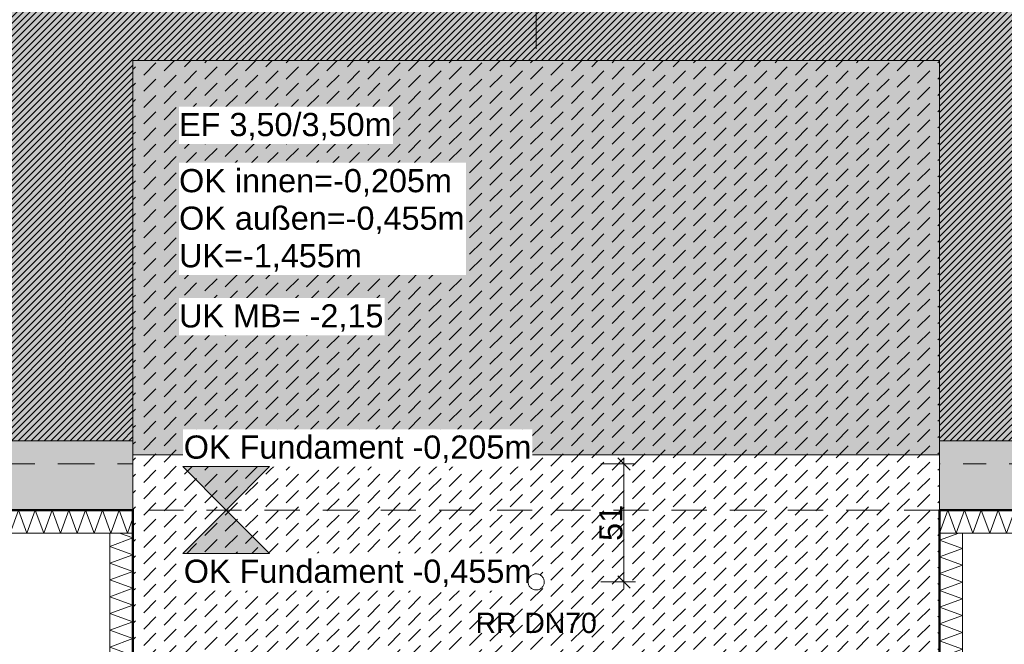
# Model space of a CAD drawing. Header units: metres. Extents: x -273 to 6, y -183 to 13.
# Tile 48 of 256: x -147.26 to -142.99, y -40.23 to -37.52. Entities that reach past the tile are written whole.
import ezdxf

# ---------------------------------------------------------------- set-up
doc = ezdxf.new("R2010")
doc.units = ezdxf.units.M
doc.header["$LTSCALE"] = 0.05
doc.header["$PDMODE"] = 1
doc.header["$PDSIZE"] = -2
doc.linetypes.add('ISO-02 Strichlinie', pattern=[3.81, 3.048, -0.762])
doc.linetypes.add('Linienart-53', pattern=[5.291531, 3.175, -1.058062, 0.352704, -0.705764])
doc.layers.get('0').update_dxf_attribs({"lineweight": 25})
for name, color, linetype, lineweight, true_color in [('00 -Bauelemente -Beton unbewehrt', 7, 'Continuous', 9, 0xf7e06e), ('00 -Bauelemente -Dämmung innen', 7, 'Continuous', 9, 0xff7fe6), ('30 -32 Gründung- 2 Flachgründungen u. Bodenplatten', 7, 'Continuous', 9, 0xff6633), ('30 -32 Gründung-4 Frostschürze', 7, 'Continuous', 9, 0x66aaff), ('70 -72 Beschriftung- 1 Beschriftung allgemein', 7, 'Continuous', 9, 0xff6633), ('70 -76 Bemaßung- 2 Allgemein', 7, 'Continuous', 5, 0x6666cc)]:
    doc.layers.add(name, color=color, linetype=linetype, lineweight=lineweight, true_color=true_color)
for name, color, linetype, lineweight in [('40 -41 Abwasser_Wasser_Gas- 2 Wasser-1', 7, 'Continuous', 15), ('70 -71 Achsen- 1 Gebäudeachsen', 7, 'Linienart-53', 18), ('Keine', 7, 'Continuous', 9)]:
    doc.layers.add(name, color=color, linetype=linetype, lineweight=lineweight)
doc.styles.add('Arial', font='arial.ttf')
doc.dimstyles.new('k+k_klein', dxfattribs={"dimtxt": 0.100689, "dimasz": 0.05302, "dimexe": 0.05, "dimexo": 0.15, "dimgap": 0.005, "dimtad": 1, "dimdec": 3, "dimtxsty": 'Arial', "dimblk": 'VW_SLASH-2', "dimblk1": 'VW_SLASH-2', "dimblk2": 'VW_SLASH-2', "dimcen": 0, "dimdle": 0.025, "dimadec": 3, "dimazin": 0, "dimtfac": 0.75, "dimtdec": 3, "dimtix": 1, "dimtmove": 0, "dimatfit": 0, "dimldrblk": 'VW_FILLEDARROW', "dimfxl": 0.1, "dimfxlon": 1, "dimfrac": 2, "dimtolj": 1, "dimarcsym": 0})

# ---------------------------------------------------------------- blocks, each defined once
blk = doc.blocks.new('_Achsen (3D)')
at = {"layer": '70 -71 Achsen- 1 Gebäudeachsen', "transparency": 33554687}
for p, q in [((-145.021, 3.8), (-145.021, -46.172)), ((-179.668, -39.447), (3.826, -39.447))]:
    blk.add_line(p, q, dxfattribs=at)
blk = doc.blocks.new('Gruppe-504')
at = {"color": 255, "linetype": 'Continuous', "lineweight": 5}
blk.add_wipeout([(-143.271, -39.747), (-139.171, -39.747), (-139.171, -39.647), (-143.271, -39.647)], dxfattribs=at).dxf.layer = '00 -Bauelemente -Dämmung innen'
blk = doc.blocks.new('Gruppe-505')
at = {"layer": '00 -Bauelemente -Dämmung innen', "color": 7, "transparency": 33554687, "flags": 128}
blk.add_lwpolyline([(-143.271, -39.747), (-143.2346, -39.647), (-143.1982, -39.747), (-143.1618, -39.647), (-143.1254, -39.747), (-143.089, -39.647), (-143.0526, -39.747), (-143.0162, -39.647), (-142.9798, -39.747), (-142.9434, -39.647), (-142.907, -39.747), (-142.8706, -39.647), (-142.8342, -39.747), (-142.7978, -39.647), (-142.7614, -39.747), (-142.725, -39.647), (-142.6886, -39.747), (-142.6523, -39.647), (-142.6159, -39.747), (-142.5795, -39.647), (-142.5431, -39.747), (-142.5067, -39.647), (-142.4703, -39.747), (-142.4339, -39.647), (-142.3975, -39.747), (-142.3611, -39.647), (-142.3247, -39.747), (-142.2883, -39.647), (-142.2519, -39.747), (-142.2155, -39.647), (-142.1791, -39.747), (-142.1427, -39.647), (-142.1063, -39.747), (-142.0699, -39.647), (-142.0335, -39.747), (-141.9971, -39.647), (-141.9607, -39.747), (-141.9243, -39.647), (-141.8879, -39.747), (-141.8515, -39.647), (-141.8151, -39.747), (-141.7787, -39.647), (-141.7423, -39.747), (-141.7059, -39.647), (-141.6695, -39.747), (-141.6331, -39.647), (-141.5967, -39.747), (-141.5603, -39.647), (-141.5239, -39.747), (-141.4875, -39.647), (-141.4511, -39.747), (-141.4148, -39.647), (-141.3784, -39.747), (-141.342, -39.647), (-141.3056, -39.747), (-141.2692, -39.647), (-141.2328, -39.747), (-141.1964, -39.647), (-141.16, -39.747), (-141.1236, -39.647), (-141.0872, -39.747), (-141.0508, -39.647), (-141.0144, -39.747), (-140.978, -39.647), (-140.9416, -39.747), (-140.9052, -39.647), (-140.8688, -39.747), (-140.8324, -39.647), (-140.796, -39.747), (-140.7596, -39.647), (-140.7232, -39.747), (-140.6868, -39.647), (-140.6504, -39.747), (-140.614, -39.647), (-140.5776, -39.747), (-140.5412, -39.647), (-140.5048, -39.747), (-140.4684, -39.647), (-140.432, -39.747), (-140.3956, -39.647), (-140.3592, -39.747), (-140.3228, -39.647), (-140.2864, -39.747), (-140.25, -39.647), (-140.2136, -39.747), (-140.1773, -39.647), (-140.1409, -39.747), (-140.1045, -39.647), (-140.0681, -39.747), (-140.0317, -39.647), (-139.9953, -39.747), (-139.9589, -39.647), (-139.9225, -39.747), (-139.8861, -39.647), (-139.8497, -39.747), (-139.8133, -39.647), (-139.7769, -39.747), (-139.7405, -39.647), (-139.7041, -39.747), (-139.6677, -39.647), (-139.6313, -39.747), (-139.5949, -39.647), (-139.5585, -39.747), (-139.5221, -39.647), (-139.4857, -39.747), (-139.4493, -39.647), (-139.4129, -39.747), (-139.3765, -39.647), (-139.3401, -39.747), (-139.3037, -39.647), (-139.2673, -39.747), (-139.2309, -39.647), (-139.1945, -39.747), (-139.171, -39.6824)], dxfattribs=at)
blk = doc.blocks.new('Gruppe-506')
at = {"layer": '00 -Bauelemente -Dämmung innen', "color": 7, "linetype": 'Continuous', "lineweight": 9, "transparency": 33554687}
blk.add_line((-143.271, -39.647), (-143.271, -39.747), dxfattribs=at)
blk = doc.blocks.new('Gruppe-507')
at = {"layer": '00 -Bauelemente -Dämmung innen', "color": 7, "linetype": 'Continuous', "lineweight": 9, "transparency": 33554687}
blk.add_line((-139.171, -39.747), (-139.171, -39.647), dxfattribs=at)
blk = doc.blocks.new('Gruppe-508')
at = {"color": 7, "transparency": 33554687}
for name in ['Gruppe-506', 'Gruppe-507']:
    blk.add_blockref(name, (0, 0), dxfattribs=at)
blk = doc.blocks.new('Gruppe-509')
at = {"layer": '00 -Bauelemente -Dämmung innen', "color": 7, "linetype": 'Continuous', "lineweight": 9, "transparency": 33554687}
blk.add_line((-139.171, -39.647), (-143.271, -39.647), dxfattribs=at)
blk = doc.blocks.new('Gruppe-510')
at = {"layer": '00 -Bauelemente -Dämmung innen', "color": 7, "linetype": 'Continuous', "lineweight": 9, "transparency": 33554687}
blk.add_line((-143.271, -39.747), (-139.171, -39.747), dxfattribs=at)
blk = doc.blocks.new('Gruppe-511')
at = {"color": 7, "transparency": 33554687}
for name in ['Gruppe-509', 'Gruppe-510']:
    blk.add_blockref(name, (0, 0), dxfattribs=at)
blk = doc.blocks.new('Gruppe-512')
at = {"layer": '00 -Bauelemente -Dämmung innen', "color": 7}
blk.add_blockref('Gruppe-504', (0, 0), dxfattribs=at)
at = {"color": 7, "transparency": 33554687}
for name in ['Gruppe-508', 'Gruppe-511']:
    blk.add_blockref(name, (0, 0), dxfattribs=at)
at = {"layer": '00 -Bauelemente -Dämmung innen', "color": 7, "transparency": 33554687}
blk.add_blockref('Gruppe-505', (0, 0), dxfattribs=at)
blk = doc.blocks.new('Gruppe-513')
at = {"layer": '00 -Bauelemente -Dämmung innen', "color": 7, "transparency": 33554687}
blk.add_blockref('Gruppe-512', (0, 0), dxfattribs=at)
at = {"layer": '00 -Bauelemente -Dämmung innen', "color": 0, "flags": 1}
for tag in ['prm0_value', 'prm1_value', 'prm2_value', 'prm3_value', 'prm4_value', 'prm5_value', 'prm6_value', 'IFC_UUID', 'instanceID', 'prm0_name', 'prm0_type', 'prm1_name', 'prm1_type', 'prm2_name', 'prm2_type', 'prm3_name', 'prm3_type', 'prm4_name', 'prm4_type', 'prm5_name', 'prm5_type', 'prm6_name', 'prm6_type']:
    blk.add_attdef(tag, (-143.271, -39.747), '', height=0.00018, dxfattribs=at)
blk = doc.blocks.new('Gruppe-514')
at = {"color": 255, "linetype": 'Continuous', "lineweight": 5}
blk.add_wipeout([(-150.871, -39.747), (-146.771, -39.747), (-146.771, -39.647), (-150.871, -39.647)], dxfattribs=at).dxf.layer = '00 -Bauelemente -Dämmung innen'
blk = doc.blocks.new('Gruppe-515')
at = {"layer": '00 -Bauelemente -Dämmung innen', "color": 7, "transparency": 33554687, "flags": 128}
blk.add_lwpolyline([(-150.871, -39.747), (-150.8346, -39.647), (-150.7982, -39.747), (-150.7618, -39.647), (-150.7254, -39.747), (-150.689, -39.647), (-150.6526, -39.747), (-150.6162, -39.647), (-150.5798, -39.747), (-150.5434, -39.647), (-150.507, -39.747), (-150.4706, -39.647), (-150.4342, -39.747), (-150.3978, -39.647), (-150.3614, -39.747), (-150.325, -39.647), (-150.2886, -39.747), (-150.2523, -39.647), (-150.2159, -39.747), (-150.1795, -39.647), (-150.1431, -39.747), (-150.1067, -39.647), (-150.0703, -39.747), (-150.0339, -39.647), (-149.9975, -39.747), (-149.9611, -39.647), (-149.9247, -39.747), (-149.8883, -39.647), (-149.8519, -39.747), (-149.8155, -39.647), (-149.7791, -39.747), (-149.7427, -39.647), (-149.7063, -39.747), (-149.6699, -39.647), (-149.6335, -39.747), (-149.5971, -39.647), (-149.5607, -39.747), (-149.5243, -39.647), (-149.4879, -39.747), (-149.4515, -39.647), (-149.4151, -39.747), (-149.3787, -39.647), (-149.3423, -39.747), (-149.3059, -39.647), (-149.2695, -39.747), (-149.2331, -39.647), (-149.1967, -39.747), (-149.1603, -39.647), (-149.1239, -39.747), (-149.0875, -39.647), (-149.0511, -39.747), (-149.0148, -39.647), (-148.9784, -39.747), (-148.942, -39.647), (-148.9056, -39.747), (-148.8692, -39.647), (-148.8328, -39.747), (-148.7964, -39.647), (-148.76, -39.747), (-148.7236, -39.647), (-148.6872, -39.747), (-148.6508, -39.647), (-148.6144, -39.747), (-148.578, -39.647), (-148.5416, -39.747), (-148.5052, -39.647), (-148.4688, -39.747), (-148.4324, -39.647), (-148.396, -39.747), (-148.3596, -39.647), (-148.3232, -39.747), (-148.2868, -39.647), (-148.2504, -39.747), (-148.214, -39.647), (-148.1776, -39.747), (-148.1412, -39.647), (-148.1048, -39.747), (-148.0684, -39.647), (-148.032, -39.747), (-147.9956, -39.647), (-147.9592, -39.747), (-147.9228, -39.647), (-147.8864, -39.747), (-147.85, -39.647), (-147.8136, -39.747), (-147.7773, -39.647), (-147.7409, -39.747), (-147.7045, -39.647), (-147.6681, -39.747), (-147.6317, -39.647), (-147.5953, -39.747), (-147.5589, -39.647), (-147.5225, -39.747), (-147.4861, -39.647), (-147.4497, -39.747), (-147.4133, -39.647), (-147.3769, -39.747), (-147.3405, -39.647), (-147.3041, -39.747), (-147.2677, -39.647), (-147.2313, -39.747), (-147.1949, -39.647), (-147.1585, -39.747), (-147.1221, -39.647), (-147.0857, -39.747), (-147.0493, -39.647), (-147.0129, -39.747), (-146.9765, -39.647), (-146.9401, -39.747), (-146.9037, -39.647), (-146.8673, -39.747), (-146.8309, -39.647), (-146.7945, -39.747), (-146.771, -39.6824)], dxfattribs=at)
blk = doc.blocks.new('Gruppe-516')
at = {"layer": '00 -Bauelemente -Dämmung innen', "color": 7, "linetype": 'Continuous', "lineweight": 9, "transparency": 33554687}
blk.add_line((-150.871, -39.647), (-150.871, -39.747), dxfattribs=at)
blk = doc.blocks.new('Gruppe-517')
at = {"layer": '00 -Bauelemente -Dämmung innen', "color": 7, "linetype": 'Continuous', "lineweight": 9, "transparency": 33554687}
blk.add_line((-146.771, -39.747), (-146.771, -39.647), dxfattribs=at)
blk = doc.blocks.new('Gruppe-518')
at = {"color": 7, "transparency": 33554687}
for name in ['Gruppe-516', 'Gruppe-517']:
    blk.add_blockref(name, (0, 0), dxfattribs=at)
blk = doc.blocks.new('Gruppe-519')
at = {"layer": '00 -Bauelemente -Dämmung innen', "color": 7, "linetype": 'Continuous', "lineweight": 9, "transparency": 33554687}
blk.add_line((-146.771, -39.647), (-150.871, -39.647), dxfattribs=at)
blk = doc.blocks.new('Gruppe-520')
at = {"layer": '00 -Bauelemente -Dämmung innen', "color": 7, "linetype": 'Continuous', "lineweight": 9, "transparency": 33554687}
blk.add_line((-150.871, -39.747), (-146.771, -39.747), dxfattribs=at)
blk = doc.blocks.new('Gruppe-521')
at = {"color": 7, "transparency": 33554687}
for name in ['Gruppe-519', 'Gruppe-520']:
    blk.add_blockref(name, (0, 0), dxfattribs=at)
blk = doc.blocks.new('Gruppe-522')
at = {"layer": '00 -Bauelemente -Dämmung innen', "color": 7}
blk.add_blockref('Gruppe-514', (0, 0), dxfattribs=at)
at = {"color": 7, "transparency": 33554687}
for name in ['Gruppe-518', 'Gruppe-521']:
    blk.add_blockref(name, (0, 0), dxfattribs=at)
at = {"layer": '00 -Bauelemente -Dämmung innen', "color": 7, "transparency": 33554687}
blk.add_blockref('Gruppe-515', (0, 0), dxfattribs=at)
blk = doc.blocks.new('Gruppe-523')
at = {"layer": '00 -Bauelemente -Dämmung innen', "color": 7, "transparency": 33554687}
blk.add_blockref('Gruppe-522', (0, 0), dxfattribs=at)
at = {"layer": '00 -Bauelemente -Dämmung innen', "color": 0, "flags": 1}
for tag in ['prm0_value', 'prm1_value', 'prm2_value', 'prm3_value', 'prm4_value', 'prm5_value', 'prm6_value', 'IFC_UUID', 'instanceID', 'prm0_name', 'prm0_type', 'prm1_name', 'prm1_type', 'prm2_name', 'prm2_type', 'prm3_name', 'prm3_type', 'prm4_name', 'prm4_type', 'prm5_name', 'prm5_type', 'prm6_name', 'prm6_type']:
    blk.add_attdef(tag, (-150.871, -39.747), '', height=0.00018, dxfattribs=at)
blk = doc.blocks.new('Gruppe-1774')
at = {"color": 255, "linetype": 'Continuous', "lineweight": 5}
blk.add_wipeout([(-143.171, -41.197), (-143.171, -39.747), (-143.271, -39.747), (-143.271, -41.197)], dxfattribs=at).dxf.layer = '00 -Bauelemente -Dämmung innen'
blk = doc.blocks.new('Gruppe-1775')
at = {"layer": '00 -Bauelemente -Dämmung innen', "color": 7, "transparency": 33554687, "flags": 128}
blk.add_lwpolyline([(-143.171, -41.197), (-143.271, -41.1606), (-143.171, -41.1242), (-143.271, -41.0879), (-143.171, -41.0515), (-143.271, -41.0151), (-143.171, -40.9787), (-143.271, -40.9423), (-143.171, -40.9059), (-143.271, -40.8695), (-143.171, -40.8331), (-143.271, -40.7967), (-143.171, -40.7603), (-143.271, -40.7239), (-143.171, -40.6875), (-143.271, -40.6511), (-143.171, -40.6147), (-143.271, -40.5783), (-143.171, -40.5419), (-143.271, -40.5055), (-143.171, -40.4691), (-143.271, -40.4327), (-143.171, -40.3963), (-143.271, -40.3599), (-143.171, -40.3235), (-143.271, -40.2871), (-143.171, -40.2507), (-143.271, -40.2143), (-143.171, -40.1779), (-143.271, -40.1415), (-143.171, -40.1051), (-143.271, -40.0687), (-143.171, -40.0323), (-143.271, -39.9959), (-143.171, -39.9595), (-143.271, -39.9231), (-143.171, -39.8867), (-143.271, -39.8504), (-143.171, -39.814), (-143.271, -39.7776), (-143.1872, -39.747)], dxfattribs=at)
blk = doc.blocks.new('Gruppe-1776')
at = {"layer": '00 -Bauelemente -Dämmung innen', "color": 7, "linetype": 'Continuous', "lineweight": 9, "transparency": 33554687}
blk.add_line((-143.271, -41.197), (-143.171, -41.197), dxfattribs=at)
blk = doc.blocks.new('Gruppe-1777')
at = {"layer": '00 -Bauelemente -Dämmung innen', "color": 7, "linetype": 'Continuous', "lineweight": 9, "transparency": 33554687}
blk.add_line((-143.171, -39.747), (-143.271, -39.747), dxfattribs=at)
blk = doc.blocks.new('Gruppe-1778')
at = {"color": 7, "transparency": 33554687}
for name in ['Gruppe-1777', 'Gruppe-1776']:
    blk.add_blockref(name, (0, 0), dxfattribs=at)
blk = doc.blocks.new('Gruppe-1779')
at = {"layer": '00 -Bauelemente -Dämmung innen', "color": 7, "linetype": 'Continuous', "lineweight": 9, "transparency": 33554687}
blk.add_line((-143.271, -39.747), (-143.271, -41.197), dxfattribs=at)
blk = doc.blocks.new('Gruppe-1780')
at = {"layer": '00 -Bauelemente -Dämmung innen', "color": 7, "linetype": 'Continuous', "lineweight": 9, "transparency": 33554687}
blk.add_line((-143.171, -41.197), (-143.171, -39.747), dxfattribs=at)
blk = doc.blocks.new('Gruppe-1781')
at = {"color": 7, "transparency": 33554687}
for name in ['Gruppe-1779', 'Gruppe-1780']:
    blk.add_blockref(name, (0, 0), dxfattribs=at)
blk = doc.blocks.new('Gruppe-1782')
at = {"layer": '00 -Bauelemente -Dämmung innen', "color": 7}
blk.add_blockref('Gruppe-1774', (0, 0), dxfattribs=at)
at = {"color": 7, "transparency": 33554687}
for name in ['Gruppe-1778', 'Gruppe-1781']:
    blk.add_blockref(name, (0, 0), dxfattribs=at)
at = {"layer": '00 -Bauelemente -Dämmung innen', "color": 7, "transparency": 33554687}
blk.add_blockref('Gruppe-1775', (0, 0), dxfattribs=at)
blk = doc.blocks.new('Gruppe-1783')
at = {"layer": '00 -Bauelemente -Dämmung innen', "color": 7, "transparency": 33554687}
blk.add_blockref('Gruppe-1782', (0, 0), dxfattribs=at)
at = {"layer": '00 -Bauelemente -Dämmung innen', "color": 0, "flags": 1}
for tag in ['prm0_value', 'prm1_value', 'prm2_value', 'prm3_value', 'prm4_value', 'prm5_value', 'prm6_value', 'IFC_UUID', 'instanceID', 'prm0_name', 'prm0_type', 'prm1_name', 'prm1_type', 'prm2_name', 'prm2_type', 'prm3_name', 'prm3_type', 'prm4_name', 'prm4_type', 'prm5_name', 'prm5_type', 'prm6_name', 'prm6_type']:
    blk.add_attdef(tag, (-143.271, -41.197), '', height=0.00018, dxfattribs=at)
blk = doc.blocks.new('Gruppe-1794')
at = {"color": 255, "linetype": 'Continuous', "lineweight": 5}
blk.add_wipeout([(-146.771, -41.297), (-146.771, -39.747), (-146.871, -39.747), (-146.871, -41.297)], dxfattribs=at).dxf.layer = '00 -Bauelemente -Dämmung innen'
blk = doc.blocks.new('Gruppe-1795')
at = {"layer": '00 -Bauelemente -Dämmung innen', "color": 7, "transparency": 33554687, "flags": 128}
blk.add_lwpolyline([(-146.771, -41.297), (-146.871, -41.2606), (-146.771, -41.2242), (-146.871, -41.1879), (-146.771, -41.1515), (-146.871, -41.1151), (-146.771, -41.0787), (-146.871, -41.0423), (-146.771, -41.0059), (-146.871, -40.9695), (-146.771, -40.9331), (-146.871, -40.8967), (-146.771, -40.8603), (-146.871, -40.8239), (-146.771, -40.7875), (-146.871, -40.7511), (-146.771, -40.7147), (-146.871, -40.6783), (-146.771, -40.6419), (-146.871, -40.6055), (-146.771, -40.5691), (-146.871, -40.5327), (-146.771, -40.4963), (-146.871, -40.4599), (-146.771, -40.4235), (-146.871, -40.3871), (-146.771, -40.3507), (-146.871, -40.3143), (-146.771, -40.2779), (-146.871, -40.2415), (-146.771, -40.2051), (-146.871, -40.1687), (-146.771, -40.1323), (-146.871, -40.0959), (-146.771, -40.0595), (-146.871, -40.0231), (-146.771, -39.9867), (-146.871, -39.9504), (-146.771, -39.914), (-146.871, -39.8776), (-146.771, -39.8412), (-146.871, -39.8048), (-146.771, -39.7684), (-146.8296, -39.747)], dxfattribs=at)
blk = doc.blocks.new('Gruppe-1796')
at = {"layer": '00 -Bauelemente -Dämmung innen', "color": 7, "linetype": 'Continuous', "lineweight": 9, "transparency": 33554687}
blk.add_line((-146.871, -41.297), (-146.771, -41.297), dxfattribs=at)
blk = doc.blocks.new('Gruppe-1797')
at = {"layer": '00 -Bauelemente -Dämmung innen', "color": 7, "linetype": 'Continuous', "lineweight": 9, "transparency": 33554687}
blk.add_line((-146.771, -39.747), (-146.871, -39.747), dxfattribs=at)
blk = doc.blocks.new('Gruppe-1798')
at = {"color": 7, "transparency": 33554687}
for name in ['Gruppe-1797', 'Gruppe-1796']:
    blk.add_blockref(name, (0, 0), dxfattribs=at)
blk = doc.blocks.new('Gruppe-1799')
at = {"layer": '00 -Bauelemente -Dämmung innen', "color": 7, "linetype": 'Continuous', "lineweight": 9, "transparency": 33554687}
blk.add_line((-146.871, -39.747), (-146.871, -41.297), dxfattribs=at)
blk = doc.blocks.new('Gruppe-1800')
at = {"layer": '00 -Bauelemente -Dämmung innen', "color": 7, "linetype": 'Continuous', "lineweight": 9, "transparency": 33554687}
blk.add_line((-146.771, -41.297), (-146.771, -39.747), dxfattribs=at)
blk = doc.blocks.new('Gruppe-1801')
at = {"color": 7, "transparency": 33554687}
for name in ['Gruppe-1799', 'Gruppe-1800']:
    blk.add_blockref(name, (0, 0), dxfattribs=at)
blk = doc.blocks.new('Gruppe-1802')
at = {"layer": '00 -Bauelemente -Dämmung innen', "color": 7}
blk.add_blockref('Gruppe-1794', (0, 0), dxfattribs=at)
at = {"color": 7, "transparency": 33554687}
for name in ['Gruppe-1798', 'Gruppe-1801']:
    blk.add_blockref(name, (0, 0), dxfattribs=at)
at = {"layer": '00 -Bauelemente -Dämmung innen', "color": 7, "transparency": 33554687}
blk.add_blockref('Gruppe-1795', (0, 0), dxfattribs=at)
blk = doc.blocks.new('Gruppe-1803')
at = {"layer": '00 -Bauelemente -Dämmung innen', "color": 7, "transparency": 33554687}
blk.add_blockref('Gruppe-1802', (0, 0), dxfattribs=at)
at = {"layer": '00 -Bauelemente -Dämmung innen', "color": 0, "flags": 1}
for tag in ['prm0_value', 'prm1_value', 'prm2_value', 'prm3_value', 'prm4_value', 'prm5_value', 'prm6_value', 'IFC_UUID', 'instanceID', 'prm0_name', 'prm0_type', 'prm1_name', 'prm1_type', 'prm2_name', 'prm2_type', 'prm3_name', 'prm3_type', 'prm4_name', 'prm4_type', 'prm5_name', 'prm5_type', 'prm6_name', 'prm6_type']:
    blk.add_attdef(tag, (-146.871, -41.297), '', height=0.00018, dxfattribs=at)
blk = doc.blocks.new('Gruppe-2107')
at = {"layer": '30 -32 Gründung- 2 Flachgründungen u. Bodenplatten', "flags": 128}
blk.add_lwpolyline([(-146.771, -37.697), (-143.271, -37.697), (-143.271, -41.197), (-146.771, -41.197)], close=True, dxfattribs=at)
at = {"color": 255}
for points in [[(-146.571, -38.0593), (-145.6426, -38.0593), (-145.6426, -37.897), (-146.571, -37.897)], [(-146.571, -38.6273), (-145.3249, -38.6273), (-145.3249, -38.1405), (-146.571, -38.1405)]]:
    blk.add_wipeout(points, dxfattribs=at).dxf.layer = '70 -72 Beschriftung- 1 Beschriftung allgemein'
at = {"layer": '70 -72 Beschriftung- 1 Beschriftung allgemein', "char_height": 0.100689, "attachment_point": 1, "line_spacing_factor": 0.970891, "style": 'Arial'}
for s, insert in [('EF 3,50/3,50m', (-146.571, -37.9241)), ('OK innen=-0,205m\\POK außen=-0,455m\\PUK=-1,455m', (-146.571, -38.1675))]:
    blk.add_mtext(s, dxfattribs=dict(at, insert=insert))
blk = doc.blocks.new('_FU_2D LP5 (2D)')
at = {"color": 255}
blk.add_wipeout([(-146.77099996, -37.69704198), (-143.27099996, -37.69704198), (-143.27099996, -41.19704198), (-146.77099996, -41.19704198)], dxfattribs=at).dxf.layer = '00 -Bauelemente -Beton unbewehrt'
at = {"layer": '00 -Bauelemente -Beton unbewehrt', "linetype": 'Continuous', "lineweight": 9}
h = blk.add_hatch(dxfattribs=at)
h.set_pattern_fill('Unbew_ Beton1 1mm SRF', style=0, pattern_type=2)
h.set_pattern_definition([(45, (0, 0), (0.088388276, 0.017677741), [0.075, -0.05])])
h.paths.add_polyline_path([(-146.77099996, -37.69704198), (-143.27099996, -37.69704198), (-143.27099996, -41.19704198), (-146.77099996, -41.19704198)])
at = {"layer": '70 -72 Beschriftung- 1 Beschriftung allgemein', "linetype": 'Continuous', "lineweight": 0, "transparency": 33554493}
blk.add_hatch(color=54, dxfattribs=at).paths.add_polyline_path([(-146.77099996, -37.69704198), (-143.27099996, -37.69704198), (-143.27099996, -39.40704198), (-146.77099996, -39.40704198)])
at = {"layer": '00 -Bauelemente -Beton unbewehrt', "flags": 128}
blk.add_lwpolyline([(-146.77099996, -37.69704198), (-143.27099996, -37.69704198), (-143.27099996, -41.19704198), (-146.77099996, -41.19704198)], close=True, dxfattribs=at)
at = {"layer": '70 -72 Beschriftung- 1 Beschriftung allgemein', "flags": 128}
blk.add_lwpolyline([(-146.77099996, -37.69704198), (-143.27099996, -37.69704198), (-143.27099996, -39.40704198), (-146.77099996, -39.40704198)], close=True, dxfattribs=at)
at = {"layer": '00 -Bauelemente -Dämmung innen', "color": 7}
for name in ['Gruppe-523', 'Gruppe-513']:
    blk.add_blockref(name, (0, 0), dxfattribs=at)
for name in ['Gruppe-1803', 'Gruppe-1783']:
    blk.add_blockref(name, (0, 0), dxfattribs=at)
at = {"layer": '30 -32 Gründung- 2 Flachgründungen u. Bodenplatten', "color": 7}
blk.add_blockref('Gruppe-2107', (0, 0), dxfattribs=at)
at = {"layer": '30 -32 Gründung-4 Frostschürze', "linetype": 'Continuous', "lineweight": 0, "transparency": 33554534}
for points in [[(-146.77099996, -39.64704198), (-150.87099996, -39.64704198), (-150.87099996, -39.34704198), (-146.77099996, -39.34704198)], [(-139.17099996, -39.64704198), (-143.27099996, -39.64704198), (-143.27099996, -39.34704198), (-139.17099996, -39.34704198)]]:
    blk.add_hatch(color=161, dxfattribs=at).paths.add_polyline_path(points)
at = {"layer": 'Keine', "linetype": 'Continuous', "lineweight": 0, "transparency": 33554511}
blk.add_hatch(color=43, dxfattribs=at).paths.add_polyline_path([(-159.62099996, -12.44704198), (-159.62099996, -39.34704198), (-154.37099996, -39.34704198), (-154.37099996, -37.69704198), (-150.87099996, -37.69704198), (-150.87099996, -39.34704198), (-146.77099996, -39.34704198), (-146.77099996, -37.69704198), (-143.27099996, -37.69704198), (-143.27099996, -39.34704198), (-139.17099996, -39.34704198), (-139.17099996, -37.69704198), (-135.67099996, -37.69704198), (-135.67099996, -39.34704198), (-131.57099996, -39.34704198), (-131.57099996, -37.69704198), (-128.07099996, -37.69704198), (-128.07099996, -39.34704198), (-123.97099996, -39.34704198), (-123.97099996, -37.69704198), (-120.47099996, -37.69704198), (-120.47099996, -39.34704198), (-116.37099996, -39.34704198), (-116.37099996, -37.69704198), (-112.87099996, -37.69704198), (-112.87099996, -39.34704198), (-108.77099996, -39.34704198), (-108.77099996, -37.69704198), (-105.27099996, -37.69704198), (-105.27099996, -39.34704198), (-100.02099996, -39.34704198), (-100.02099996, -12.44704198)])
at = {"layer": 'Keine', "linetype": 'Continuous', "lineweight": 18, "transparency": 33554511}
h = blk.add_hatch(dxfattribs=at)
h.set_pattern_fill('Schraffur rosa', color=211, style=0, pattern_type=2)
h.set_pattern_definition([(45, (-163.679892, -17.715123), (0.0141421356, -0.0141421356), [])])
h.paths.add_polyline_path([(-159.62099996, -12.44704198), (-159.62099996, -39.34704198), (-154.37099996, -39.34704198), (-154.37099996, -37.69704198), (-150.87099996, -37.69704198), (-150.87099996, -39.34704198), (-146.77099996, -39.34704198), (-146.77099996, -37.69704198), (-143.27099996, -37.69704198), (-143.27099996, -39.34704198), (-139.17099996, -39.34704198), (-139.17099996, -37.69704198), (-135.67099996, -37.69704198), (-135.67099996, -39.34704198), (-131.57099996, -39.34704198), (-131.57099996, -37.69704198), (-128.07099996, -37.69704198), (-128.07099996, -39.34704198), (-123.97099996, -39.34704198), (-123.97099996, -37.69704198), (-120.47099996, -37.69704198), (-120.47099996, -39.34704198), (-116.37099996, -39.34704198), (-116.37099996, -37.69704198), (-112.87099996, -37.69704198), (-112.87099996, -39.34704198), (-108.77099996, -39.34704198), (-108.77099996, -37.69704198), (-105.27099996, -37.69704198), (-105.27099996, -39.34704198), (-100.02099996, -39.34704198), (-100.02099996, -12.44704198)])
at = {"layer": '30 -32 Gründung- 2 Flachgründungen u. Bodenplatten', "linetype": 'ISO-02 Strichlinie'}
blk.add_line((-143.27099996, -39.64704198), (-146.77099996, -39.64704198), dxfattribs=at)
at = {"layer": '30 -32 Gründung-4 Frostschürze', "flags": 128}
for points in [[(-146.77099996, -39.64704198), (-150.87099996, -39.64704198), (-150.87099996, -39.34704198), (-146.77099996, -39.34704198)], [(-139.17099996, -39.64704198), (-143.27099996, -39.64704198), (-143.27099996, -39.34704198), (-139.17099996, -39.34704198)]]:
    blk.add_lwpolyline(points, close=True, dxfattribs=at)
at = {"layer": '70 -72 Beschriftung- 1 Beschriftung allgemein', "color": 103, "lineweight": 50, "true_color": 0x66cc7f, "flags": 128}
blk.add_lwpolyline([(-160.82099996, -40.04704198), (-159.62099996, -40.04704198), (-159.62099996, -39.64704198), (-154.37099996, -39.64704198), (-154.37099996, -41.19704198), (-150.87099996, -41.19704198), (-150.87099996, -39.64704198), (-146.77099996, -39.64704198), (-146.77099996, -41.19704198), (-143.27099996, -41.19704198), (-143.27099996, -39.64704198), (-139.17099996, -39.64704198), (-139.17099996, -41.19704198), (-135.67099996, -41.19704198), (-135.67099996, -39.64704198), (-131.57099996, -39.64704198)], dxfattribs=at)
at = {"layer": 'Keine', "flags": 128}
blk.add_lwpolyline([(-100.02099996, -12.44704198), (-159.62099996, -12.44704198), (-159.62099996, -39.34704198), (-154.37099996, -39.34704198), (-154.37099996, -37.69704198), (-150.87099996, -37.69704198), (-150.87099996, -39.34704198), (-146.77099996, -39.34704198), (-146.77099996, -37.69704198), (-143.27099996, -37.69704198), (-143.27099996, -39.34704198), (-139.17099996, -39.34704198), (-139.17099996, -37.69704198), (-135.67099996, -37.69704198), (-135.67099996, -39.34704198), (-131.57099996, -39.34704198)], dxfattribs=at)
blk.add_lwpolyline([(-100.02099996, -12.44704198), (-159.62099996, -12.44704198), (-159.62099996, -39.34704198), (-154.37099996, -39.34704198), (-154.37099996, -37.69704198), (-150.87099996, -37.69704198), (-150.87099996, -39.34704198), (-146.77099996, -39.34704198), (-146.77099996, -37.69704198), (-143.27099996, -37.69704198), (-143.27099996, -39.34704198), (-139.17099996, -39.34704198), (-139.17099996, -37.69704198), (-135.67099996, -37.69704198), (-135.67099996, -39.34704198), (-131.57099996, -39.34704198)], dxfattribs=at)
blk = doc.blocks.new('VW_SLASH-2')
at = {"color": 0, "linetype": 'ByBlock', "lineweight": -2, "transparency": 16777216}
blk.add_line((0.472, 0), (-1, 0), dxfattribs=at)
at = {"color": 0, "lineweight": 5, "transparency": 16777216, "flags": 128}
blk.add_lwpolyline([(0.5, 0.5), (-0.5, -0.5)], dxfattribs=at)
blk = doc.blocks.new('*D2894')
at = {"layer": '70 -76 Bemaßung- 2 Allgemein', "color": 0, "lineweight": -2}
for p, q in [((-150.871, -44.172), (-150.871, -44.322)), ((-146.771, -44.172), (-146.771, -44.322)), ((-146.824, -44.272), (-150.818, -44.272))]:
    blk.add_line(p, q, dxfattribs=at)
at = {"layer": 'Defpoints', "color": 0}
for p in [(-150.871, -39.347), (-146.771, -39.347), (-150.871, -44.272)]:
    blk.add_point(p, dxfattribs=at)
at = {"layer": '70 -76 Bemaßung- 2 Allgemein', "color": 0, "lineweight": -2, "xscale": 0.05302001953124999, "yscale": 0.05302001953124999, "zscale": 0.05302001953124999, "rotation": 180}
blk.add_blockref('VW_SLASH-2', (-150.871, -44.272), dxfattribs=at)
at = {"layer": '70 -76 Bemaßung- 2 Allgemein', "color": 0, "lineweight": -2, "xscale": 0.05302001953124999, "yscale": 0.05302001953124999, "zscale": 0.05302001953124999}
blk.add_blockref('VW_SLASH-2', (-146.771, -44.272), dxfattribs=at)
at = {"layer": '70 -76 Bemaßung- 2 Allgemein', "color": 0, "insert": (-148.821, -44.2066), "char_height": 0.10069, "attachment_point": 5, "style": 'Arial'}
blk.add_mtext('\\A1;4,10', dxfattribs=at)
blk = doc.blocks.new('VW_FILLEDARROW')
at = {"linetype": 'Continuous', "lineweight": 0, "transparency": 16777216}
blk.add_hatch(color=0, dxfattribs=at).paths.add_polyline_path([(-2.829, 0.758), (0, 0), (-2.829, -0.758)])
at = {"color": 0, "lineweight": 5, "transparency": 16777216, "flags": 128}
blk.add_lwpolyline([(-2.829, 0.758), (0, 0), (-2.829, -0.758)], close=True, dxfattribs=at)
blk = doc.blocks.new('*D2895')
at = {"layer": '70 -76 Bemaßung- 2 Allgemein', "color": 0, "lineweight": -2}
for p, q in [((-145.021, -44.122), (-145.021, -44.222)), ((-146.771, -44.172), (-146.771, -44.322)), ((-145.074, -44.272), (-146.718, -44.272))]:
    blk.add_line(p, q, dxfattribs=at)
at = {"layer": 'Defpoints', "color": 0}
for p in [(-146.771, -39.347), (-146.771, -44.272), (-145.021, -44.272)]:
    blk.add_point(p, dxfattribs=at)
at = {"layer": '70 -76 Bemaßung- 2 Allgemein', "color": 0, "lineweight": -2, "xscale": 0.05302001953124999, "yscale": 0.05302001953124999, "zscale": 0.05302001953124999, "rotation": 180}
blk.add_blockref('VW_SLASH-2', (-146.771, -44.272), dxfattribs=at)
at = {"layer": '70 -76 Bemaßung- 2 Allgemein', "color": 0, "lineweight": -2, "xscale": 0.05302001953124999, "yscale": 0.05302001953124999, "zscale": 0.05302001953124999}
blk.add_blockref('VW_SLASH-2', (-145.021, -44.272), dxfattribs=at)
at = {"layer": '70 -76 Bemaßung- 2 Allgemein', "color": 0, "insert": (-145.896, -44.2066), "char_height": 0.10069, "attachment_point": 5, "style": 'Arial'}
blk.add_mtext('\\A1;1,75', dxfattribs=at)
blk = doc.blocks.new('*D2896')
at = {"layer": '70 -76 Bemaßung- 2 Allgemein', "color": 0, "lineweight": -2}
for p, q in [((-143.271, -44.172), (-143.271, -44.322)), ((-143.324, -44.272), (-144.968, -44.272)), ((-145.021, -44.422), (-145.021, -44.322))]:
    blk.add_line(p, q, dxfattribs=at)
at = {"layer": 'Defpoints', "color": 0}
for p in [(-143.271, -39.347), (-145.021, -44.272), (-145.021, -44.272)]:
    blk.add_point(p, dxfattribs=at)
at = {"layer": '70 -76 Bemaßung- 2 Allgemein', "color": 0, "lineweight": -2, "xscale": 0.05302001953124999, "yscale": 0.05302001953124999, "zscale": 0.05302001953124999, "rotation": 180}
blk.add_blockref('VW_SLASH-2', (-145.021, -44.272), dxfattribs=at)
at = {"layer": '70 -76 Bemaßung- 2 Allgemein', "color": 0, "lineweight": -2, "xscale": 0.05302001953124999, "yscale": 0.05302001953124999, "zscale": 0.05302001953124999}
blk.add_blockref('VW_SLASH-2', (-143.271, -44.272), dxfattribs=at)
at = {"layer": '70 -76 Bemaßung- 2 Allgemein', "color": 0, "insert": (-144.146, -44.2066), "char_height": 0.10069, "attachment_point": 5, "style": 'Arial'}
blk.add_mtext('\\A1;1,75', dxfattribs=at)
blk = doc.blocks.new('*D2897')
at = {"layer": '70 -76 Bemaßung- 2 Allgemein', "color": 0, "lineweight": -2}
for p, q in [((-143.271, -44.172), (-143.271, -44.322)), ((-139.171, -44.172), (-139.171, -44.322)), ((-139.224, -44.272), (-143.218, -44.272))]:
    blk.add_line(p, q, dxfattribs=at)
at = {"layer": 'Defpoints', "color": 0}
for p in [(-143.271, -39.347), (-139.171, -39.347), (-143.271, -44.272)]:
    blk.add_point(p, dxfattribs=at)
at = {"layer": '70 -76 Bemaßung- 2 Allgemein', "color": 0, "lineweight": -2, "xscale": 0.05302001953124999, "yscale": 0.05302001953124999, "zscale": 0.05302001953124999, "rotation": 180}
blk.add_blockref('VW_SLASH-2', (-143.271, -44.272), dxfattribs=at)
at = {"layer": '70 -76 Bemaßung- 2 Allgemein', "color": 0, "lineweight": -2, "xscale": 0.05302001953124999, "yscale": 0.05302001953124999, "zscale": 0.05302001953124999}
blk.add_blockref('VW_SLASH-2', (-139.171, -44.272), dxfattribs=at)
at = {"layer": '70 -76 Bemaßung- 2 Allgemein', "color": 0, "insert": (-141.221, -44.2066), "char_height": 0.10069, "attachment_point": 5, "style": 'Arial'}
blk.add_mtext('\\A1;4,10', dxfattribs=at)
blk = doc.blocks.new('Gruppe-2901')
at = {"color": 255}
for points in [[(-146.5545, -39.4588), (-145.0379, -39.4588), (-145.0379, -39.2965), (-146.5545, -39.2965)], [(-146.5545, -39.9975), (-145.0379, -39.9975), (-145.0379, -39.8353), (-146.5545, -39.8353)]]:
    blk.add_wipeout(points, dxfattribs=at).dxf.layer = '70 -72 Beschriftung- 1 Beschriftung allgemein'
at = {"layer": '30 -32 Gründung- 2 Flachgründungen u. Bodenplatten', "linetype": 'Continuous', "lineweight": 0, "transparency": 33554687}
for points in [[(-146.5545, -39.4588), (-146.3663, -39.647), (-146.178, -39.4588)], [(-146.5545, -39.8353), (-146.3663, -39.647), (-146.178, -39.8353)]]:
    blk.add_hatch(color=7, dxfattribs=at).paths.add_polyline_path(points)
at = {"layer": '30 -32 Gründung- 2 Flachgründungen u. Bodenplatten', "flags": 128}
for points in [[(-146.5545, -39.4588), (-146.3663, -39.647), (-146.178, -39.4588)], [(-146.5545, -39.8353), (-146.3663, -39.647), (-146.178, -39.8353)]]:
    blk.add_lwpolyline(points, close=True, dxfattribs=at)
at = {"layer": '70 -72 Beschriftung- 1 Beschriftung allgemein', "char_height": 0.100689, "attachment_point": 2, "line_spacing_factor": 0.970891, "style": 'Arial'}
for s, insert in [('OK Fundament -0,205m', (-145.7962, -39.3236)), ('OK Fundament -0,455m', (-145.7962, -39.8623))]:
    blk.add_mtext(s, dxfattribs=dict(at, insert=insert))
blk = doc.blocks.new('Gruppe-2949')
at = {"layer": '70 -72 Beschriftung- 1 Beschriftung allgemein', "insert": (-145.021, -40.0927), "char_height": 0.0881, "attachment_point": 2, "line_spacing_factor": 0.969685, "style": 'Arial'}
blk.add_mtext('RR DN70', dxfattribs=at)
at = {"color": 255}
blk.add_wipeout([(-145.0513, -39.9415), (-145.0494, -39.9386), (-145.0473, -39.936), (-145.0449, -39.9335), (-145.0423, -39.9313), (-145.0395, -39.9293), (-145.0365, -39.9276), (-145.0333, -39.9263), (-145.0301, -39.9252), (-145.0267, -39.9245), (-145.0233, -39.9241), (-145.0199, -39.9241), (-145.0164, -39.9243), (-145.0131, -39.9249), (-145.0097, -39.9259), (-145.0066, -39.9272), (-145.0035, -39.9287), (-145.0006, -39.9306), (-144.9979, -39.9327), (-144.9955, -39.9351), (-144.9932, -39.9377), (-144.9913, -39.9406), (-144.9896, -39.9436), (-144.9882, -39.9467), (-144.9872, -39.95), (-144.9865, -39.9533), (-144.9861, -39.9567), (-144.986, -39.9602), (-144.9863, -39.9636), (-144.9869, -39.967), (-144.9879, -39.9703), (-144.9891, -39.9735), (-144.9907, -39.9765), (-144.9926, -39.9794), (-144.9947, -39.9821), (-144.9971, -39.9846), (-144.9997, -39.9868), (-145.0025, -39.9888), (-145.0055, -39.9904), (-145.0087, -39.9918), (-145.0119, -39.9928), (-145.0153, -39.9936), (-145.0187, -39.994), (-145.0221, -39.994), (-145.0256, -39.9937), (-145.0289, -39.9931), (-145.0323, -39.9922), (-145.0354, -39.9909), (-145.0385, -39.9893), (-145.0414, -39.9875), (-145.0441, -39.9853), (-145.0465, -39.983), (-145.0488, -39.9803), (-145.0507, -39.9775), (-145.0524, -39.9745), (-145.0538, -39.9714), (-145.0548, -39.9681), (-145.0555, -39.9647), (-145.0559, -39.9613), (-145.056, -39.9579), (-145.0557, -39.9545), (-145.0551, -39.9511), (-145.0541, -39.9478), (-145.0529, -39.9446)], dxfattribs=at).dxf.layer = '40 -41 Abwasser_Wasser_Gas- 2 Wasser-1'
at = {"layer": '40 -41 Abwasser_Wasser_Gas- 2 Wasser-1', "flags": 128}
blk.add_lwpolyline([(-145.0513, -39.9415), (-145.0494, -39.9386), (-145.0473, -39.936), (-145.0449, -39.9335), (-145.0423, -39.9313), (-145.0395, -39.9293), (-145.0365, -39.9276), (-145.0333, -39.9263), (-145.0301, -39.9252), (-145.0267, -39.9245), (-145.0233, -39.9241), (-145.0199, -39.9241), (-145.0164, -39.9243), (-145.0131, -39.9249), (-145.0097, -39.9259), (-145.0066, -39.9272), (-145.0035, -39.9287), (-145.0006, -39.9306), (-144.9979, -39.9327), (-144.9955, -39.9351), (-144.9932, -39.9377), (-144.9913, -39.9406), (-144.9896, -39.9436), (-144.9882, -39.9467), (-144.9872, -39.95), (-144.9865, -39.9533), (-144.9861, -39.9567), (-144.986, -39.9602), (-144.9863, -39.9636), (-144.9869, -39.967), (-144.9879, -39.9703), (-144.9891, -39.9735), (-144.9907, -39.9765), (-144.9926, -39.9794), (-144.9947, -39.9821), (-144.9971, -39.9846), (-144.9997, -39.9868), (-145.0025, -39.9888), (-145.0055, -39.9904), (-145.0087, -39.9918), (-145.0119, -39.9928), (-145.0153, -39.9936), (-145.0187, -39.994), (-145.0221, -39.994), (-145.0256, -39.9937), (-145.0289, -39.9931), (-145.0323, -39.9922), (-145.0354, -39.9909), (-145.0385, -39.9893), (-145.0414, -39.9875), (-145.0441, -39.9853), (-145.0465, -39.983), (-145.0488, -39.9803), (-145.0507, -39.9775), (-145.0524, -39.9745), (-145.0538, -39.9714), (-145.0548, -39.9681), (-145.0555, -39.9647), (-145.0559, -39.9613), (-145.056, -39.9579), (-145.0557, -39.9545), (-145.0551, -39.9511), (-145.0541, -39.9478), (-145.0529, -39.9446)], close=True, dxfattribs=at)
blk = doc.blocks.new('Gruppe-2951')
at = {"layer": '40 -41 Abwasser_Wasser_Gas- 2 Wasser-1', "color": 7}
blk.add_blockref('Gruppe-2949', (0, 0), dxfattribs=at)
blk = doc.blocks.new('*D4131')
at = {"layer": '70 -76 Bemaßung- 2 Allgemein', "color": 0, "lineweight": -2}
for p, q in [((-144.74, -39.447), (-144.59, -39.447)), ((-144.64, -39.906), (-144.64, -39.5001)), ((-144.74, -39.959), (-144.59, -39.959))]:
    blk.add_line(p, q, dxfattribs=at)
at = {"layer": 'Defpoints', "color": 0}
for p in [(-145.021, -39.447), (-144.64, -39.447), (-145.021, -39.959)]:
    blk.add_point(p, dxfattribs=at)
at = {"layer": '70 -76 Bemaßung- 2 Allgemein', "color": 0, "lineweight": -2, "xscale": 0.05302001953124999, "yscale": 0.05302001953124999, "zscale": 0.05302001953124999}
for p, rotation in [((-144.64, -39.447), 89.99999999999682), ((-144.64, -39.959), 269.9999999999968)]:
    blk.add_blockref('VW_SLASH-2', p, dxfattribs=dict(at, rotation=rotation))
at = {"layer": '70 -76 Bemaßung- 2 Allgemein', "color": 0, "insert": (-144.6964, -39.703), "char_height": 0.10069, "attachment_point": 5, "rotation": 90, "style": 'Arial'}
blk.add_mtext('\\A1;51', dxfattribs=at)
blk = doc.blocks.new('Gruppe-2994')
at = {"layer": '70 -72 Beschriftung- 1 Beschriftung allgemein', "linetype": 'Continuous', "lineweight": 5}
blk.add_point((-146.571, -38.6273), dxfattribs=at)
at = {"color": 255}
blk.add_wipeout([(-146.571, -38.8896), (-145.678, -38.8896), (-145.678, -38.7273), (-146.571, -38.7273)], dxfattribs=at).dxf.layer = '70 -72 Beschriftung- 1 Beschriftung allgemein'
at = {"layer": '70 -72 Beschriftung- 1 Beschriftung allgemein', "insert": (-146.571, -38.7543), "char_height": 0.100689, "attachment_point": 1, "line_spacing_factor": 0.970891, "style": 'Arial'}
blk.add_mtext('UK MB= -2,15', dxfattribs=at)
blk = doc.blocks.new('Gruppe-2787')
at = {"layer": '70 -76 Bemaßung- 2 Allgemein'}
for base, p1, p2, text, picture, middle in [((-150.87099996, -44.27204198), (-146.77099996, -39.34704198), (-150.87099996, -39.34704198), '4,10', '*D2894', (-148.82099996, -44.20657844)), ((-146.77099996, -44.27204198), (-145.02099996, -44.27204198), (-146.77099996, -39.34704198), '1,75', '*D2895', (-145.89599996, -44.20657844)), ((-145.02099996, -44.27204198), (-143.27099996, -39.34704198), (-145.02099996, -44.27204198), '1,75', '*D2896', (-144.14599996, -44.20657844)), ((-143.27099996, -44.27204198), (-139.17099996, -39.34704198), (-143.27099996, -39.34704198), '4,10', '*D2897', (-141.22099996, -44.20657844))]:
    dim = blk.add_linear_dim(base=base, p1=p1, p2=p2, text=text, dimstyle='k+k_klein', override={"dimtxt": 0.100689, "dimgap": 0.005, "dimdec": 8, "dimpost": '<>', "dimtxsty": 'Arial', "dimtmove": 2}, dxfattribs=at)
    dim.commit()
    dim.dimension.update_dxf_attribs({"geometry": picture, "text_midpoint": middle})
blk = doc.blocks.new('_FU_2D Bemaßung_ Beschriftung (3D)')
at = {"layer": '70 -76 Bemaßung- 2 Allgemein'}
blk.add_blockref('Gruppe-2787', (0, 0), dxfattribs=at)
at = {"layer": '70 -72 Beschriftung- 1 Beschriftung allgemein', "color": 7}
blk.add_blockref('Gruppe-2901', (0, 0), dxfattribs=at)
blk.add_blockref('Gruppe-2951', (0, 0), dxfattribs=at)
blk.add_blockref('Gruppe-2994', (0, 0), dxfattribs=at)
at = {"layer": '70 -76 Bemaßung- 2 Allgemein'}
dim = blk.add_linear_dim(base=(-144.64, -39.44704198), p1=(-145.02099996, -39.95903504), p2=(-145.02099996, -39.44704198), angle=270, text='51', dimstyle='k+k_klein', override={"dimtxt": 0.100689, "dimgap": 0.005, "dimdec": 2, "dimpost": '<>', "dimtxsty": 'Arial', "dimtmove": 2}, dxfattribs=at)
dim.commit()
dim.dimension.update_dxf_attribs({"geometry": '*D4131', "text_midpoint": (-144.69640156, -39.70303851)})

msp = doc.modelspace()

# ---------------------------------------------------------------- block references
at = {"layer": 'Keine', "color": 1}
msp.add_blockref('_Achsen (3D)', (0, 0), dxfattribs=at)

# ---------------------------------------------------------------- next in the draw order: block references
msp.add_blockref('_FU_2D LP5 (2D)', (0, 0), dxfattribs=at)

# ---------------------------------------------------------------- next in the draw order: block references
msp.add_blockref('_FU_2D Bemaßung_ Beschriftung (3D)', (0, 0), dxfattribs=at)

doc.saveas('drawing.dxf')
